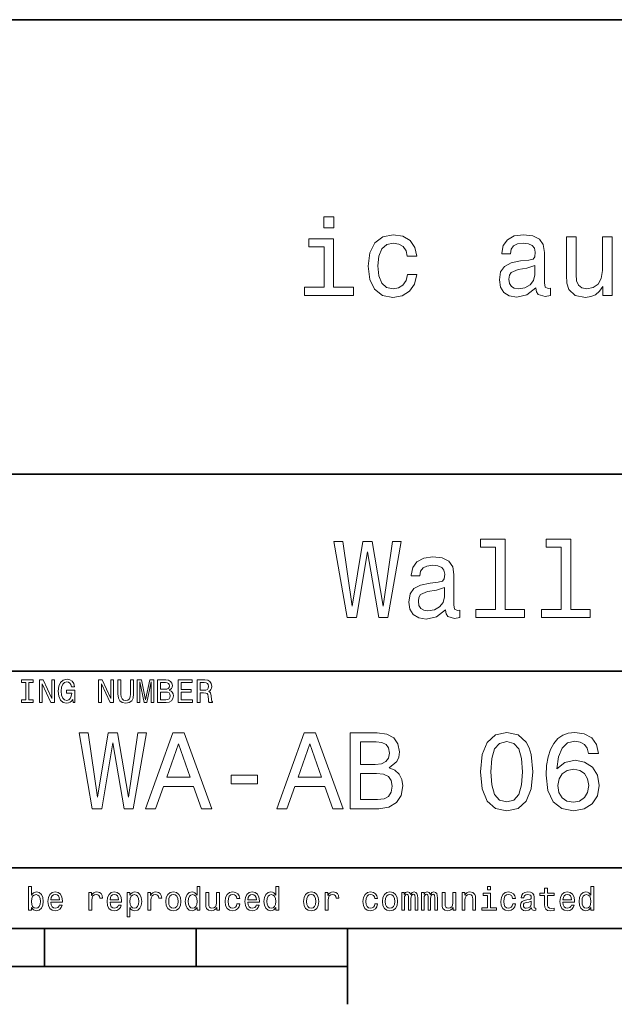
# Model space of a CAD drawing. Extents: x 0 to 354, y 0 to 250.
# Tile 7 of 14: x 205 to 245, y 5 to 70. Entities that reach past the tile are written whole.
import ezdxf

# ---------------------------------------------------------------- set-up
doc = ezdxf.new("R2010")
doc.units = 0

msp = doc.modelspace()

# ---------------------------------------------------------------- linework, layer by layer
at = {"color": 7, "lineweight": 35}
for p, q in [((154, 70), (344, 70)), ((154, 40), (319, 40)), ((154, 27), (319, 27)), ((154, 14), (319, 14)), ((10, 10), (344, 10)), ((154, 10), (344, 10)), ((127, 7.5), (227, 7.5))]:
    msp.add_line(p, q, dxfattribs=at)
at = {"color": 7, "lineweight": 35, "ltscale": 0.0625}
for p, q in [((207, 10), (207, 7.5)), ((217, 10), (217, 7.5))]:
    msp.add_line(p, q, dxfattribs=at)
at = {"color": 7, "lineweight": 35, "ltscale": 0.125}
msp.add_line((227, 10), (227, 5), dxfattribs=at)
at = {"color": 7, "lineweight": 13}
for points in [[(226.112106, 56.975105), (225.442078, 56.975105), (225.442078, 56.254642), (226.112106, 56.254642)], [(226.0905, 52.335335), (226.0905, 55.541386), (224.46225, 55.541386), (224.46225, 55.001041), (225.456482, 55.001041), (225.456482, 52.335335), (224.159653, 52.335335), (224.159653, 51.802193), (227.401733, 51.802193), (227.401733, 52.335335)], [(230.953613, 54.388649), (231.580414, 54.388649), (231.450729, 54.965015), (231.14093, 55.418907), (230.658218, 55.699886), (230.031418, 55.807957), (229.339767, 55.663864), (228.813843, 55.260406), (228.482422, 54.604786), (228.367157, 53.725822), (228.47522, 52.854065), (228.799423, 52.20565), (229.310959, 51.802193), (230.009796, 51.665306), (230.629395, 51.773373), (231.112106, 52.07597), (231.443512, 52.551472), (231.587616, 53.185478), (230.982422, 53.185478), (230.874359, 52.782021), (230.672623, 52.479427), (230.384445, 52.292107), (230.031418, 52.23447), (229.591934, 52.328129), (229.274933, 52.616314), (229.080414, 53.084614), (229.015564, 53.747437), (229.080414, 54.395851), (229.282135, 54.864151), (229.606339, 55.152336), (230.031418, 55.253201), (230.406052, 55.188358), (230.687042, 55.022655), (230.874359, 54.748878)], [(239.46225, 52.306515), (239.46225, 52.284901), (239.498276, 52.039944), (239.606339, 51.867035), (240.060242, 51.730148), (240.413269, 51.787785), (240.413269, 52.277699), (240.261963, 52.256084), (240.060242, 52.349743), (240.024216, 52.637928), (240.024216, 54.640808), (239.937759, 55.152336), (239.685593, 55.512566), (239.246109, 55.728706), (238.626511, 55.807957), (238.021332, 55.7215), (237.574646, 55.476543), (237.293671, 55.0947), (237.200012, 54.590378), (237.200012, 54.54715), (237.769165, 54.54715), (237.819595, 54.849743), (237.978104, 55.06588), (238.237473, 55.195564), (238.604904, 55.245998), (238.957932, 55.209972), (239.210083, 55.101906), (239.361389, 54.914585), (239.411819, 54.65522), (239.382996, 54.352623), (239.267731, 54.201328), (238.979538, 54.12928), (238.439194, 54.071644), (237.819595, 53.941963), (237.380127, 53.711414), (237.120758, 53.351185), (237.041504, 52.818043), (237.113556, 52.342537), (237.336899, 51.989513), (237.697128, 51.766171), (238.194244, 51.68692), (238.864273, 51.838215)], [(244.483871, 55.67107), (243.849854, 55.67107), (243.849854, 53.437641), (243.777817, 52.918907), (243.568878, 52.544266), (243.244675, 52.313721), (242.819595, 52.241673), (242.480988, 52.299313), (242.264847, 52.472221), (242.142365, 52.767609), (242.113556, 53.185478), (242.113556, 55.67107), (241.479538, 55.67107), (241.479538, 53.127842), (241.50116, 52.616314), (241.638046, 52.191242), (242.055908, 51.802193), (242.725937, 51.665306), (243.086166, 51.715736), (243.395966, 51.845421), (243.662537, 52.068764), (243.878677, 52.392971), (243.878677, 51.802193), (244.483871, 51.802193)], [(239.390213, 53.156658), (239.303757, 52.782021), (239.073196, 52.493835), (238.727386, 52.306515), (238.302307, 52.241673), (238.028534, 52.277699), (237.834015, 52.392971), (237.711533, 52.5947), (237.675507, 52.875679), (237.70433, 53.127842), (237.819595, 53.307957), (238.280701, 53.509686), (238.864273, 53.596142), (239.390213, 53.769051)], [(226.97699, 30.540243), (227.610992, 30.540243), (228.331451, 34.877419), (229.073532, 30.540243), (229.678726, 30.540243), (230.557678, 35.547447), (229.981308, 35.547447), (229.36171, 31.289522), (228.648468, 35.547447), (228.021652, 35.547447), (227.322815, 31.289522), (226.703217, 35.547447), (226.112442, 35.547447)], [(236.782471, 35.180012), (236.782471, 31.073385), (235.478424, 31.073385), (235.478424, 30.540243), (238.713303, 30.540243), (238.713303, 31.073385), (237.416473, 31.073385), (237.416473, 35.713154), (235.788223, 35.713154), (235.788223, 35.180012)], [(241.119644, 35.180012), (241.119644, 31.073385), (239.815613, 31.073385), (239.815613, 30.540243), (243.050476, 30.540243), (243.050476, 31.073385), (241.753647, 31.073385), (241.753647, 35.713154), (240.125412, 35.713154), (240.125412, 35.180012)], [(233.482758, 31.044565), (233.482758, 31.022953), (233.518784, 30.777996), (233.626846, 30.605085), (234.080734, 30.468197), (234.433762, 30.525833), (234.433762, 31.015747), (234.282471, 30.994133), (234.080734, 31.087793), (234.044708, 31.375978), (234.044708, 33.37886), (233.958252, 33.890388), (233.7061, 34.250618), (233.266617, 34.466755), (232.647018, 34.546005), (232.04184, 34.459553), (231.595154, 34.214596), (231.314163, 33.832748), (231.220505, 33.328426), (231.220505, 33.285198), (231.789673, 33.285198), (231.840103, 33.587795), (231.998611, 33.803932), (232.257965, 33.933617), (232.625412, 33.984047), (232.978424, 33.948025), (233.230591, 33.839954), (233.381897, 33.652634), (233.432327, 33.393269), (233.403503, 33.090675), (233.288223, 32.939377), (233.000046, 32.867332), (232.459702, 32.809696), (231.840103, 32.680012), (231.40062, 32.449467), (231.141251, 32.089233), (231.062012, 31.556093), (231.134048, 31.080589), (231.357391, 30.727564), (231.717621, 30.504221), (232.214737, 30.424969), (232.884766, 30.576265)], [(233.410706, 31.894711), (233.324249, 31.520071), (233.093704, 31.231886), (232.747879, 31.044565), (232.322815, 30.979725), (232.049042, 31.015747), (231.854507, 31.131021), (231.73204, 31.33275), (231.696014, 31.613729), (231.724823, 31.865892), (231.840103, 32.046005), (232.301193, 32.247734), (232.884766, 32.33419), (233.410706, 32.507103)], [(205.755768, 25.100143), (205.479111, 25.100143), (205.479111, 24.918587), (206.231262, 24.918587), (206.231262, 25.100143), (205.954605, 25.100143), (205.954605, 26.23703), (206.231262, 26.23703), (206.231262, 26.418587), (205.479111, 26.418587), (205.479111, 26.23703), (205.755768, 26.23703)], [(206.663544, 24.918587), (206.842941, 24.918587), (206.842941, 26.148415), (207.417862, 24.918587), (207.649139, 24.918587), (207.649139, 26.418587), (207.467575, 26.418587), (207.467575, 25.188759), (206.899139, 26.418587), (206.663544, 26.418587)], [(208.853027, 25.119595), (208.889771, 24.918587), (208.997833, 24.918587), (208.997833, 25.729105), (208.451004, 25.729105), (208.451004, 25.545387), (208.788177, 25.545387), (208.788177, 25.532419), (208.762253, 25.333572), (208.693085, 25.186598), (208.587173, 25.093658), (208.455338, 25.0634), (208.30835, 25.102304), (208.193802, 25.219019), (208.120316, 25.411383), (208.094376, 25.675072), (208.118149, 25.936598), (208.19165, 26.128962), (208.30835, 26.245676), (208.466141, 26.286743), (208.574203, 26.265129), (208.662827, 26.204609), (208.727661, 26.103025), (208.764404, 25.966858), (208.978394, 25.966858), (208.922195, 26.174351), (208.816284, 26.329969), (208.667145, 26.425072), (208.479111, 26.459654), (208.232712, 26.405619), (208.046829, 26.247837), (207.927948, 25.999279), (207.886887, 25.668587), (207.927948, 25.335733), (208.046829, 25.087175), (208.221909, 24.929394), (208.442368, 24.87752), (208.565567, 24.894812), (208.675797, 24.93804), (208.770889, 25.013687)], [(210.567001, 24.918587), (210.746399, 24.918587), (210.746399, 26.148415), (211.32132, 24.918587), (211.552597, 24.918587), (211.552597, 26.418587), (211.371033, 26.418587), (211.371033, 25.188759), (210.802597, 26.418587), (210.567001, 26.418587)], [(211.844376, 25.489191), (211.874634, 25.219019), (211.969742, 25.026655), (212.129684, 24.916426), (212.360947, 24.87752), (212.590057, 24.916426), (212.75, 25.026655), (212.845108, 25.216858), (212.877518, 25.489191), (212.877518, 26.418587), (212.676514, 26.418587), (212.676514, 25.478386), (212.657059, 25.294668), (212.598709, 25.162823), (212.499283, 25.085012), (212.360947, 25.059076), (212.218307, 25.085012), (212.118881, 25.162823), (212.060516, 25.292505), (212.043228, 25.478386), (212.043228, 26.418587), (211.844376, 26.418587)], [(213.121765, 24.918587), (213.288193, 24.918587), (213.288193, 26.280258), (213.569168, 24.918587), (213.755051, 24.918587), (214.033859, 26.280258), (214.033859, 24.918587), (214.202454, 24.918587), (214.202454, 26.418587), (213.938766, 26.418587), (213.662109, 25.095819), (213.387604, 26.418587), (213.121765, 26.418587)], [(215.233429, 25.729105), (215.384735, 25.854465), (215.42363, 25.938759), (215.4366, 26.042505), (215.408508, 26.204609), (215.324203, 26.321325), (215.188049, 26.392651), (214.997833, 26.418587), (214.463974, 26.418587), (214.463974, 24.918587), (215.028107, 24.918587), (215.229111, 24.948847), (215.37825, 25.037462), (215.471191, 25.177952), (215.503601, 25.368155), (215.484146, 25.495676), (215.432281, 25.601583), (215.347992, 25.679394)], [(214.956772, 25.796108), (214.662827, 25.796108), (214.662827, 26.239193), (214.97406, 26.239193), (215.090775, 26.226223), (215.172913, 26.187319), (215.222626, 26.120316), (215.239914, 26.020893), (215.220459, 25.921469), (215.168594, 25.852304), (215.079971, 25.809076)], [(215.810516, 24.918587), (216.761536, 24.918587), (216.761536, 25.100143), (216.009369, 25.100143), (216.009369, 25.608068), (216.679398, 25.608068), (216.679398, 25.787462), (216.009369, 25.787462), (216.009369, 26.23703), (216.744232, 26.23703), (216.744232, 26.418587), (215.810516, 26.418587)], [(217.083572, 24.918587), (217.284576, 24.918587), (217.284576, 25.551872), (217.489914, 25.551872), (217.641205, 25.545387), (217.736313, 25.515129), (217.788193, 25.443804), (217.809799, 25.31628), (217.820602, 25.121758), (217.833572, 24.994236), (217.859512, 24.918587), (218.086456, 24.918587), (218.086456, 24.959654), (218.036743, 25.020172), (218.019455, 25.132565), (218.004318, 25.37464), (217.967575, 25.554033), (217.917877, 25.610229), (217.840057, 25.651297), (217.926514, 25.70533), (217.98703, 25.780979), (218.02594, 25.87608), (218.03891, 25.990633), (218.008652, 26.17219), (217.922195, 26.308357), (217.779541, 26.39049), (217.585022, 26.418587), (217.083572, 26.418587)], [(217.528824, 26.234869), (217.66066, 26.221901), (217.753601, 26.180834), (217.811966, 26.105186), (217.831421, 25.986311), (217.809799, 25.86095), (217.75145, 25.785301), (217.652023, 25.746397), (217.515854, 25.73559), (217.284576, 25.73559), (217.284576, 26.234869)], [(215.004318, 25.097982), (214.662827, 25.097982), (214.662827, 25.614552), (214.984879, 25.614552), (215.121033, 25.599422), (215.218307, 25.554033), (215.276657, 25.476223), (215.296112, 25.363832), (215.276657, 25.244955), (215.222626, 25.162823), (215.131851, 25.113111)], [(210.147675, 17.915356), (210.781677, 17.915356), (211.502136, 22.252531), (212.244217, 17.915356), (212.849411, 17.915356), (213.728363, 22.92256), (213.151993, 22.92256), (212.532394, 18.664635), (211.819153, 22.92256), (211.192337, 22.92256), (210.4935, 18.664635), (209.873901, 22.92256), (209.283127, 22.92256)], [(213.656326, 17.915356), (214.319153, 17.915356), (214.845078, 19.385096), (216.840759, 19.385096), (217.366699, 17.915356), (218.04393, 17.915356), (216.213959, 22.92256), (215.479095, 22.92256)], [(222.330673, 17.915356), (222.9935, 17.915356), (223.51944, 19.385096), (225.515106, 19.385096), (226.041046, 17.915356), (226.718277, 17.915356), (224.888306, 22.92256), (224.153442, 22.92256)], [(229.758621, 20.617085), (230.262955, 21.034952), (230.392639, 21.315931), (230.435852, 21.661753), (230.342194, 22.202099), (230.061218, 22.591148), (229.60733, 22.828899), (228.973328, 22.915356), (227.193787, 22.915356), (227.193787, 17.915356), (229.074188, 17.915356), (229.744217, 18.01622), (230.241333, 18.311609), (230.551132, 18.779909), (230.65921, 19.413914), (230.59436, 19.838987), (230.421448, 20.192013), (230.140472, 20.451378)], [(235.796082, 20.357719), (235.90416, 19.226595), (236.242783, 18.419678), (236.783127, 17.929766), (237.53241, 17.771263), (238.274475, 17.929766), (238.814819, 18.419678), (239.14624, 19.226595), (239.261505, 20.357719), (239.14624, 21.481638), (239.009338, 21.928324), (238.814819, 22.295759), (238.274475, 22.785673), (237.53241, 22.951378), (236.783127, 22.785673), (236.242783, 22.288555), (235.90416, 21.481638)], [(243.598679, 21.568092), (243.461792, 22.151667), (243.144791, 22.583942), (242.654877, 22.857719), (242.020874, 22.951378), (241.595795, 22.900948), (241.228363, 22.764059), (240.90416, 22.540716), (240.630386, 22.223713), (240.414246, 21.827459), (240.255737, 21.344749), (240.154877, 20.775585), (240.126068, 20.134377), (240.241333, 19.11132), (240.59436, 18.369246), (241.163528, 17.92256), (241.94162, 17.771263), (242.640472, 17.900946), (243.173615, 18.239563), (243.51944, 18.772705), (243.641907, 19.449938), (243.51944, 20.134377), (243.188019, 20.660313), (242.676498, 20.991724), (242.04248, 21.106998), (241.358047, 20.962906), (240.846527, 20.552242), (240.95459, 21.344749), (241.185135, 21.913914), (241.538162, 22.252531), (242.028076, 22.367805), (242.388306, 22.310169), (242.662079, 22.158871), (242.842194, 21.90671), (242.935852, 21.568092)], [(215.075623, 19.997488), (215.846527, 22.202099), (216.617416, 19.997488)], [(223.749985, 19.997488), (224.520874, 22.202099), (225.291763, 19.997488)], [(228.836441, 20.840427), (227.856613, 20.840427), (227.856613, 22.317373), (228.894073, 22.317373), (229.283127, 22.274145), (229.5569, 22.144463), (229.72261, 21.92112), (229.780243, 21.589706), (229.715393, 21.258295), (229.54248, 21.027748), (229.247101, 20.883656)], [(236.487732, 20.357719), (236.545364, 21.229477), (236.725479, 21.856277), (237.049698, 22.223713), (237.53241, 22.353395), (238.007904, 22.223713), (238.332108, 21.856277), (238.512222, 21.229477), (238.56987, 20.357719), (238.512222, 19.478756), (238.332108, 18.851955), (238.007904, 18.48452), (237.53241, 18.362041), (237.049698, 18.48452), (236.725479, 18.851955), (236.545364, 19.478756)], [(228.994934, 18.513338), (227.856613, 18.513338), (227.856613, 20.235241), (228.930099, 20.235241), (229.383987, 20.184809), (229.708191, 20.033512), (229.902725, 19.774145), (229.96756, 19.399506), (229.902725, 19.003252), (229.72261, 18.729477), (229.420013, 18.56377)], [(242.943054, 19.442734), (242.863815, 18.988842), (242.662079, 18.643021), (242.337875, 18.412474), (241.934418, 18.340427), (241.509338, 18.412474), (241.185135, 18.635817), (240.976212, 18.981638), (240.911362, 19.435528), (240.983414, 19.882214), (241.185135, 20.220831), (241.516556, 20.43697), (241.963242, 20.51622), (242.352295, 20.43697), (242.662079, 20.228035), (242.863815, 19.88942)], [(219.311935, 19.565212), (221.05545, 19.565212), (221.05545, 20.134377), (219.311935, 20.134377)], [(206.127502, 11.393732), (206.268005, 11.227305), (206.460358, 11.173271), (206.641907, 11.214337), (206.786728, 11.337536), (206.877502, 11.534222), (206.912094, 11.79575), (206.877502, 12.057277), (206.784576, 12.251801), (206.641907, 12.372839), (206.460358, 12.416066), (206.270157, 12.359871), (206.192352, 12.290707), (206.127502, 12.197767), (206.127502, 12.766211), (205.937302, 12.766211), (205.937302, 11.214337), (206.127502, 11.214337)], [(207.415695, 11.739553), (208.176498, 11.739553), (208.17865, 11.82817), (208.144073, 12.076729), (208.048981, 12.262609), (207.897675, 12.375), (207.696671, 12.416066), (207.499985, 12.372839), (207.348694, 12.251801), (207.251419, 12.055116), (207.216843, 11.79575), (207.249268, 11.5299), (207.346527, 11.335375), (207.495667, 11.214337), (207.690186, 11.173271), (207.858765, 11.201369), (207.997101, 11.274856), (208.098694, 11.391571), (208.157043, 11.547191), (207.969009, 11.547191), (207.930099, 11.460735), (207.873901, 11.395893), (207.713959, 11.34402), (207.590759, 11.367796), (207.497818, 11.443444), (207.437302, 11.566643), (207.415695, 11.733069)], [(209.922882, 11.214337), (210.113098, 11.214337), (210.113098, 11.877882), (210.132538, 12.037825), (210.190903, 12.152378), (210.286011, 12.221542), (210.413528, 12.245317), (210.508621, 12.230187), (210.579956, 12.18696), (210.623184, 12.113473), (210.638306, 12.01405), (210.830673, 12.01405), (210.804733, 12.189121), (210.733414, 12.314482), (210.614532, 12.39013), (210.452423, 12.416066), (210.342194, 12.398775), (210.247101, 12.355548), (210.162811, 12.282061), (210.095795, 12.182637), (210.095795, 12.375), (209.922882, 12.375)], [(211.319153, 11.739553), (212.079956, 11.739553), (212.082108, 11.82817), (212.047531, 12.076729), (211.952423, 12.262609), (211.801132, 12.375), (211.600128, 12.416066), (211.403442, 12.372839), (211.252136, 12.251801), (211.154877, 12.055116), (211.1203, 11.79575), (211.15271, 11.5299), (211.249985, 11.335375), (211.399109, 11.214337), (211.593643, 11.173271), (211.762222, 11.201369), (211.900558, 11.274856), (212.002136, 11.391571), (212.060501, 11.547191), (211.872467, 11.547191), (211.833557, 11.460735), (211.777359, 11.395893), (211.617416, 11.34402), (211.494217, 11.367796), (211.401276, 11.443444), (211.340759, 11.566643), (211.319153, 11.733069)], [(212.63327, 12.195605), (212.63327, 12.375), (212.443054, 12.375), (212.443054, 10.76477), (212.63327, 10.76477), (212.63327, 11.391571), (212.700256, 11.289986), (212.775909, 11.222982), (212.966125, 11.173271), (213.147675, 11.214337), (213.290329, 11.337536), (213.38327, 11.532061), (213.417847, 11.79575), (213.38327, 12.057277), (213.290329, 12.251801), (213.147675, 12.372839), (212.966125, 12.416066), (212.862366, 12.403098), (212.773758, 12.362032), (212.698105, 12.292868)], [(213.82634, 11.214337), (214.016541, 11.214337), (214.016541, 11.877882), (214.035995, 12.037825), (214.09436, 12.152378), (214.189453, 12.221542), (214.316986, 12.245317), (214.412079, 12.230187), (214.483398, 12.18696), (214.526642, 12.113473), (214.541763, 12.01405), (214.734131, 12.01405), (214.708191, 12.189121), (214.636871, 12.314482), (214.51799, 12.39013), (214.355881, 12.416066), (214.245651, 12.398775), (214.150543, 12.355548), (214.066254, 12.282061), (213.999252, 12.182637), (213.999252, 12.375), (213.82634, 12.375)], [(214.999969, 11.793588), (215.034561, 11.5299), (215.133972, 11.335375), (215.291763, 11.214337), (215.503571, 11.173271), (215.713226, 11.214337), (215.871017, 11.333214), (215.970428, 11.527738), (216.007172, 11.793588), (215.970428, 12.057277), (215.871017, 12.253963), (215.713226, 12.372839), (215.503571, 12.416066), (215.291763, 12.372839), (215.133972, 12.251801), (215.034561, 12.057277)], [(217.070587, 11.393732), (217.070587, 11.214337), (217.260773, 11.214337), (217.260773, 12.766211), (217.072739, 12.766211), (217.072739, 12.197767), (216.927933, 12.362032), (216.83931, 12.400937), (216.737732, 12.416066), (216.554016, 12.372839), (216.411362, 12.251801), (216.31842, 12.057277), (216.285995, 11.79575), (216.31842, 11.534222), (216.411362, 11.337536), (216.554016, 11.214337), (216.737732, 11.173271), (216.83931, 11.188401), (216.930084, 11.227305)], [(218.553284, 12.375), (218.363083, 12.375), (218.363083, 11.704971), (218.341461, 11.549352), (218.278793, 11.43696), (218.181519, 11.367796), (218.054001, 11.346182), (217.952423, 11.363473), (217.887573, 11.415346), (217.85083, 11.503963), (217.842194, 11.629323), (217.842194, 12.375), (217.651993, 12.375), (217.651993, 11.612032), (217.658478, 11.458573), (217.699539, 11.331052), (217.824905, 11.214337), (218.025909, 11.173271), (218.133972, 11.188401), (218.226913, 11.227305), (218.306885, 11.294309), (218.371735, 11.391571), (218.371735, 11.214337), (218.553284, 11.214337)], [(219.698822, 11.990274), (219.886856, 11.990274), (219.847961, 12.163185), (219.755005, 12.299352), (219.610199, 12.383646), (219.42215, 12.416066), (219.214661, 12.372839), (219.056885, 12.251801), (218.957458, 12.055116), (218.922882, 11.791427), (218.955307, 11.5299), (219.052567, 11.335375), (219.206024, 11.214337), (219.41568, 11.173271), (219.601563, 11.205692), (219.746368, 11.29647), (219.845795, 11.439121), (219.889023, 11.629323), (219.707458, 11.629323), (219.675049, 11.508286), (219.614532, 11.417507), (219.528076, 11.361311), (219.42215, 11.34402), (219.290314, 11.372118), (219.195221, 11.458573), (219.136856, 11.599064), (219.117401, 11.797911), (219.136856, 11.992435), (219.197388, 12.132925), (219.294647, 12.21938), (219.42215, 12.24964), (219.534546, 12.230187), (219.618835, 12.180475), (219.675049, 12.098343)], [(220.427216, 11.739553), (221.188019, 11.739553), (221.190186, 11.82817), (221.155594, 12.076729), (221.060486, 12.262609), (220.909195, 12.375), (220.708191, 12.416066), (220.511505, 12.372839), (220.360199, 12.251801), (220.262939, 12.055116), (220.228363, 11.79575), (220.260773, 11.5299), (220.358032, 11.335375), (220.507172, 11.214337), (220.701691, 11.173271), (220.8703, 11.201369), (221.008621, 11.274856), (221.110199, 11.391571), (221.168564, 11.547191), (220.98053, 11.547191), (220.94162, 11.460735), (220.885422, 11.395893), (220.725479, 11.34402), (220.60228, 11.367796), (220.509338, 11.443444), (220.448822, 11.566643), (220.427216, 11.733069)], [(222.275192, 11.393732), (222.275192, 11.214337), (222.465393, 11.214337), (222.465393, 12.766211), (222.277344, 12.766211), (222.277344, 12.197767), (222.132538, 12.362032), (222.043915, 12.400937), (221.942337, 12.416066), (221.758621, 12.372839), (221.615967, 12.251801), (221.523041, 12.057277), (221.490601, 11.79575), (221.523041, 11.534222), (221.615967, 11.337536), (221.758621, 11.214337), (221.942337, 11.173271), (222.043915, 11.188401), (222.134705, 11.227305)], [(224.108047, 11.793588), (224.142639, 11.5299), (224.242065, 11.335375), (224.399841, 11.214337), (224.611649, 11.173271), (224.821304, 11.214337), (224.979095, 11.333214), (225.078506, 11.527738), (225.115265, 11.793588), (225.078506, 12.057277), (224.979095, 12.253963), (224.821304, 12.372839), (224.611649, 12.416066), (224.399841, 12.372839), (224.242065, 12.251801), (224.142639, 12.057277)], [(225.536728, 11.214337), (225.726929, 11.214337), (225.726929, 11.877882), (225.746368, 12.037825), (225.804749, 12.152378), (225.899841, 12.221542), (226.027359, 12.245317), (226.122467, 12.230187), (226.193787, 12.18696), (226.237015, 12.113473), (226.252136, 12.01405), (226.444504, 12.01405), (226.418579, 12.189121), (226.347244, 12.314482), (226.228363, 12.39013), (226.066254, 12.416066), (225.956024, 12.398775), (225.860931, 12.355548), (225.776642, 12.282061), (225.709625, 12.182637), (225.709625, 12.375), (225.536728, 12.375)], [(228.8069, 11.990274), (228.994934, 11.990274), (228.956039, 12.163185), (228.863098, 12.299352), (228.718292, 12.383646), (228.530243, 12.416066), (228.322754, 12.372839), (228.164978, 12.251801), (228.065552, 12.055116), (228.030975, 11.791427), (228.063385, 11.5299), (228.160645, 11.335375), (228.314117, 11.214337), (228.523773, 11.173271), (228.709641, 11.205692), (228.854462, 11.29647), (228.953888, 11.439121), (228.997101, 11.629323), (228.815552, 11.629323), (228.783127, 11.508286), (228.72261, 11.417507), (228.636154, 11.361311), (228.530243, 11.34402), (228.398407, 11.372118), (228.303299, 11.458573), (228.244934, 11.599064), (228.225494, 11.797911), (228.244934, 11.992435), (228.305466, 12.132925), (228.402725, 12.21938), (228.530243, 12.24964), (228.642639, 12.230187), (228.726929, 12.180475), (228.783127, 12.098343)], [(229.312668, 11.793588), (229.34726, 11.5299), (229.446686, 11.335375), (229.604462, 11.214337), (229.816269, 11.173271), (230.025925, 11.214337), (230.183716, 11.333214), (230.283127, 11.527738), (230.319885, 11.793588), (230.283127, 12.057277), (230.183716, 12.253963), (230.025925, 12.372839), (229.816269, 12.416066), (229.604462, 12.372839), (229.446686, 12.251801), (229.34726, 12.057277)], [(230.594376, 11.214337), (230.76944, 11.214337), (230.76944, 11.990274), (230.780243, 12.106989), (230.812668, 12.191282), (230.862381, 12.240994), (230.927216, 12.260447), (230.979095, 12.243155), (231.013672, 12.199928), (231.030975, 12.126441), (231.037445, 12.029179), (231.037445, 11.214337), (231.201721, 11.214337), (231.201721, 11.990274), (231.212524, 12.104827), (231.244949, 12.189121), (231.296814, 12.240994), (231.361664, 12.260447), (231.413544, 12.243155), (231.44812, 12.199928), (231.469727, 12.029179), (231.469727, 11.214337), (231.644806, 11.214337), (231.644806, 12.016211), (231.634003, 12.182637), (231.599426, 12.310159), (231.530243, 12.387968), (231.417862, 12.416066), (231.286011, 12.372839), (231.184433, 12.247478), (231.104462, 12.370678), (230.970459, 12.416066), (230.84726, 12.372839), (230.76297, 12.251801), (230.76297, 12.375), (230.594376, 12.375)], [(231.895538, 11.214337), (232.070602, 11.214337), (232.070602, 11.990274), (232.081406, 12.106989), (232.113831, 12.191282), (232.163544, 12.240994), (232.228378, 12.260447), (232.280243, 12.243155), (232.314835, 12.199928), (232.332123, 12.126441), (232.338608, 12.029179), (232.338608, 11.214337), (232.502869, 11.214337), (232.502869, 11.990274), (232.513672, 12.104827), (232.546112, 12.189121), (232.597977, 12.240994), (232.662811, 12.260447), (232.714691, 12.243155), (232.749268, 12.199928), (232.770889, 12.029179), (232.770889, 11.214337), (232.945953, 11.214337), (232.945953, 12.016211), (232.93515, 12.182637), (232.900574, 12.310159), (232.831406, 12.387968), (232.719025, 12.416066), (232.587173, 12.372839), (232.485596, 12.247478), (232.405609, 12.370678), (232.271606, 12.416066), (232.148407, 12.372839), (232.064117, 12.251801), (232.064117, 12.375), (231.895538, 12.375)], [(234.167145, 12.375), (233.976944, 12.375), (233.976944, 11.704971), (233.955322, 11.549352), (233.892639, 11.43696), (233.79538, 11.367796), (233.667862, 11.346182), (233.566284, 11.363473), (233.501434, 11.415346), (233.464691, 11.503963), (233.456055, 11.629323), (233.456055, 12.375), (233.265839, 12.375), (233.265839, 11.612032), (233.272339, 11.458573), (233.3134, 11.331052), (233.438751, 11.214337), (233.639771, 11.173271), (233.747833, 11.188401), (233.840775, 11.227305), (233.920746, 11.294309), (233.985596, 11.391571), (233.985596, 11.214337), (234.167145, 11.214337)], [(234.573486, 11.214337), (234.763687, 11.214337), (234.763687, 11.884366), (234.783142, 12.037825), (234.845825, 12.150216), (234.943085, 12.21938), (235.072754, 12.245317), (235.176514, 12.223703), (235.241364, 12.165346), (235.273773, 12.068084), (235.284576, 11.938401), (235.284576, 11.214337), (235.474792, 11.214337), (235.474792, 11.977305), (235.466141, 12.130764), (235.427231, 12.258286), (235.299713, 12.375), (235.100861, 12.416066), (234.990631, 12.400937), (234.89769, 12.359871), (234.817719, 12.290707), (234.755035, 12.197767), (234.755035, 12.375), (234.573486, 12.375)], [(236.46254, 12.766211), (236.261536, 12.766211), (236.261536, 12.550073), (236.46254, 12.550073)], [(237.914978, 11.990274), (238.103027, 11.990274), (238.064117, 12.163185), (237.971191, 12.299352), (237.82637, 12.383646), (237.638336, 12.416066), (237.430847, 12.372839), (237.273056, 12.251801), (237.173645, 12.055116), (237.139053, 11.791427), (237.171478, 11.5299), (237.268738, 11.335375), (237.422195, 11.214337), (237.631851, 11.173271), (237.817719, 11.205692), (237.96254, 11.29647), (238.061966, 11.439121), (238.105194, 11.629323), (237.923645, 11.629323), (237.891205, 11.508286), (237.830688, 11.417507), (237.744232, 11.361311), (237.638336, 11.34402), (237.506485, 11.372118), (237.411377, 11.458573), (237.353027, 11.599064), (237.333588, 11.797911), (237.353027, 11.992435), (237.413544, 12.132925), (237.510803, 12.21938), (237.638336, 12.24964), (237.750732, 12.230187), (237.835022, 12.180475), (237.891205, 12.098343)], [(239.166443, 11.365634), (239.166443, 11.35915), (239.177246, 11.285663), (239.209656, 11.233789), (239.345825, 11.192723), (239.451736, 11.210014), (239.451736, 11.356989), (239.406342, 11.350505), (239.345825, 11.378602), (239.335022, 11.465057), (239.335022, 12.065923), (239.309082, 12.21938), (239.233429, 12.32745), (239.101593, 12.392291), (238.91571, 12.416066), (238.734161, 12.39013), (238.600159, 12.316643), (238.515854, 12.202089), (238.487762, 12.050793), (238.487762, 12.037825), (238.658508, 12.037825), (238.673645, 12.128603), (238.721191, 12.193444), (238.798996, 12.232349), (238.909225, 12.247478), (239.015137, 12.236671), (239.09079, 12.204251), (239.136169, 12.148055), (239.151306, 12.070245), (239.142654, 11.979467), (239.108078, 11.934078), (239.021622, 11.912464), (238.859512, 11.895173), (238.673645, 11.856268), (238.541794, 11.787104), (238.463989, 11.679035), (238.440216, 11.519093), (238.461823, 11.376441), (238.528824, 11.270534), (238.636902, 11.20353), (238.786026, 11.179755), (238.98703, 11.225144)], [(240.033142, 12.173991), (240.033142, 11.59258), (240.046112, 11.404539), (240.106628, 11.274856), (240.227676, 11.199207), (240.433014, 11.173271), (240.657791, 11.184078), (240.657791, 11.348343), (240.49353, 11.335375), (240.344391, 11.352666), (240.26442, 11.4067), (240.229828, 11.497478), (240.223358, 11.625), (240.223358, 12.173991), (240.657791, 12.173991), (240.657791, 12.336096), (240.223358, 12.336096), (240.223358, 12.675432), (240.033142, 12.675432), (240.033142, 12.336096), (239.70462, 12.336096), (239.70462, 12.173991)], [(241.245697, 11.739553), (242.0065, 11.739553), (242.008667, 11.82817), (241.974075, 12.076729), (241.878967, 12.262609), (241.727676, 12.375), (241.526672, 12.416066), (241.329987, 12.372839), (241.17868, 12.251801), (241.081421, 12.055116), (241.046844, 11.79575), (241.079254, 11.5299), (241.176514, 11.335375), (241.325653, 11.214337), (241.520172, 11.173271), (241.688782, 11.201369), (241.827103, 11.274856), (241.92868, 11.391571), (241.987045, 11.547191), (241.799011, 11.547191), (241.760101, 11.460735), (241.703903, 11.395893), (241.543961, 11.34402), (241.420761, 11.367796), (241.32782, 11.443444), (241.267303, 11.566643), (241.245697, 11.733069)], [(243.093674, 11.393732), (243.093674, 11.214337), (243.283875, 11.214337), (243.283875, 12.766211), (243.095825, 12.766211), (243.095825, 12.197767), (242.951019, 12.362032), (242.862396, 12.400937), (242.760818, 12.416066), (242.577103, 12.372839), (242.434448, 12.251801), (242.341522, 12.057277), (242.309082, 11.79575), (242.341522, 11.534222), (242.434448, 11.337536), (242.577103, 11.214337), (242.760818, 11.173271), (242.862396, 11.188401), (242.953186, 11.227305)], [(206.71756, 11.79575), (206.695953, 11.601225), (206.637589, 11.458573), (206.544647, 11.372118), (206.427948, 11.34402), (206.300415, 11.372118), (206.207474, 11.458573), (206.149124, 11.599064), (206.129669, 11.79575), (206.149124, 11.990274), (206.207474, 12.130764), (206.300415, 12.215057), (206.427948, 12.245317), (206.544647, 12.215057), (206.637589, 12.128603), (206.695953, 11.988112)], [(207.415695, 11.899496), (207.439468, 12.048632), (207.497818, 12.158862), (207.586441, 12.225864), (207.703156, 12.24964), (207.817703, 12.225864), (207.906326, 12.158862), (207.960358, 12.048632), (207.979813, 11.899496)], [(211.319153, 11.899496), (211.342926, 12.048632), (211.401276, 12.158862), (211.489899, 12.225864), (211.606598, 12.24964), (211.721161, 12.225864), (211.809784, 12.158862), (211.863815, 12.048632), (211.88327, 11.899496)], [(212.933701, 11.34402), (212.806183, 11.372118), (212.713226, 11.458573), (212.654877, 11.599064), (212.635422, 11.79575), (212.654877, 11.990274), (212.713226, 12.130764), (212.806183, 12.215057), (212.933701, 12.245317), (213.050415, 12.215057), (213.143341, 12.128603), (213.201706, 11.988112), (213.223328, 11.79575), (213.201706, 11.601225), (213.143341, 11.458573), (213.050415, 11.372118)], [(215.194504, 11.79575), (215.213959, 11.990274), (215.274475, 12.130764), (215.371735, 12.217219), (215.503571, 12.247478), (215.633255, 12.217219), (215.73053, 12.132925), (215.791046, 11.990274), (215.812653, 11.79575), (215.791046, 11.599064), (215.73053, 11.456412), (215.633255, 11.369957), (215.503571, 11.341859), (215.371735, 11.369957), (215.274475, 11.456412), (215.213959, 11.599064)], [(216.770142, 12.245317), (216.895508, 12.215057), (216.990601, 12.130764), (217.046799, 11.990274), (217.06842, 11.79575), (217.046799, 11.599064), (216.990601, 11.458573), (216.895508, 11.372118), (216.770142, 11.34402), (216.651276, 11.372118), (216.560486, 11.458573), (216.499969, 11.601225), (216.48053, 11.79575), (216.499969, 11.988112), (216.560486, 12.128603), (216.651276, 12.215057)], [(220.427216, 11.899496), (220.450989, 12.048632), (220.509338, 12.158862), (220.597961, 12.225864), (220.714661, 12.24964), (220.829224, 12.225864), (220.917847, 12.158862), (220.971878, 12.048632), (220.991333, 11.899496)], [(221.974762, 12.245317), (222.100128, 12.215057), (222.195221, 12.130764), (222.251419, 11.990274), (222.273041, 11.79575), (222.251419, 11.599064), (222.195221, 11.458573), (222.100128, 11.372118), (221.974762, 11.34402), (221.855881, 11.372118), (221.765106, 11.458573), (221.70459, 11.601225), (221.685135, 11.79575), (221.70459, 11.988112), (221.765106, 12.128603), (221.855881, 12.215057)], [(224.302582, 11.79575), (224.322021, 11.990274), (224.382538, 12.130764), (224.479797, 12.217219), (224.611649, 12.247478), (224.741333, 12.217219), (224.838593, 12.132925), (224.899109, 11.990274), (224.920731, 11.79575), (224.899109, 11.599064), (224.838593, 11.456412), (224.741333, 11.369957), (224.611649, 11.341859), (224.479797, 11.369957), (224.382538, 11.456412), (224.322021, 11.599064)], [(229.507202, 11.79575), (229.526642, 11.990274), (229.587158, 12.130764), (229.684418, 12.217219), (229.816269, 12.247478), (229.945953, 12.217219), (230.043213, 12.132925), (230.103729, 11.990274), (230.125351, 11.79575), (230.103729, 11.599064), (230.043213, 11.456412), (229.945953, 11.369957), (229.816269, 11.341859), (229.684418, 11.369957), (229.587158, 11.456412), (229.526642, 11.599064)], [(236.456055, 11.37428), (236.456055, 12.336096), (235.96759, 12.336096), (235.96759, 12.173991), (236.265854, 12.173991), (236.265854, 11.37428), (235.876801, 11.37428), (235.876801, 11.214337), (236.849426, 11.214337), (236.849426, 11.37428)], [(239.144821, 11.620677), (239.118881, 11.508286), (239.049713, 11.42183), (238.945969, 11.365634), (238.818451, 11.346182), (238.736328, 11.356989), (238.677963, 11.391571), (238.641205, 11.452089), (238.630402, 11.536384), (238.639053, 11.612032), (238.673645, 11.666066), (238.811966, 11.726585), (238.98703, 11.752522), (239.144821, 11.804395)], [(241.245697, 11.899496), (241.26947, 12.048632), (241.32782, 12.158862), (241.416443, 12.225864), (241.533142, 12.24964), (241.647705, 12.225864), (241.736328, 12.158862), (241.790359, 12.048632), (241.809814, 11.899496)], [(242.793243, 12.245317), (242.91861, 12.215057), (243.013702, 12.130764), (243.069901, 11.990274), (243.091522, 11.79575), (243.069901, 11.599064), (243.013702, 11.458573), (242.91861, 11.372118), (242.793243, 11.34402), (242.674362, 11.372118), (242.583588, 11.458573), (242.523071, 11.601225), (242.503616, 11.79575), (242.523071, 11.988112), (242.583588, 12.128603), (242.674362, 12.215057)]]:
    msp.add_lwpolyline(points, close=True, dxfattribs=at)

doc.saveas('drawing.dxf')
